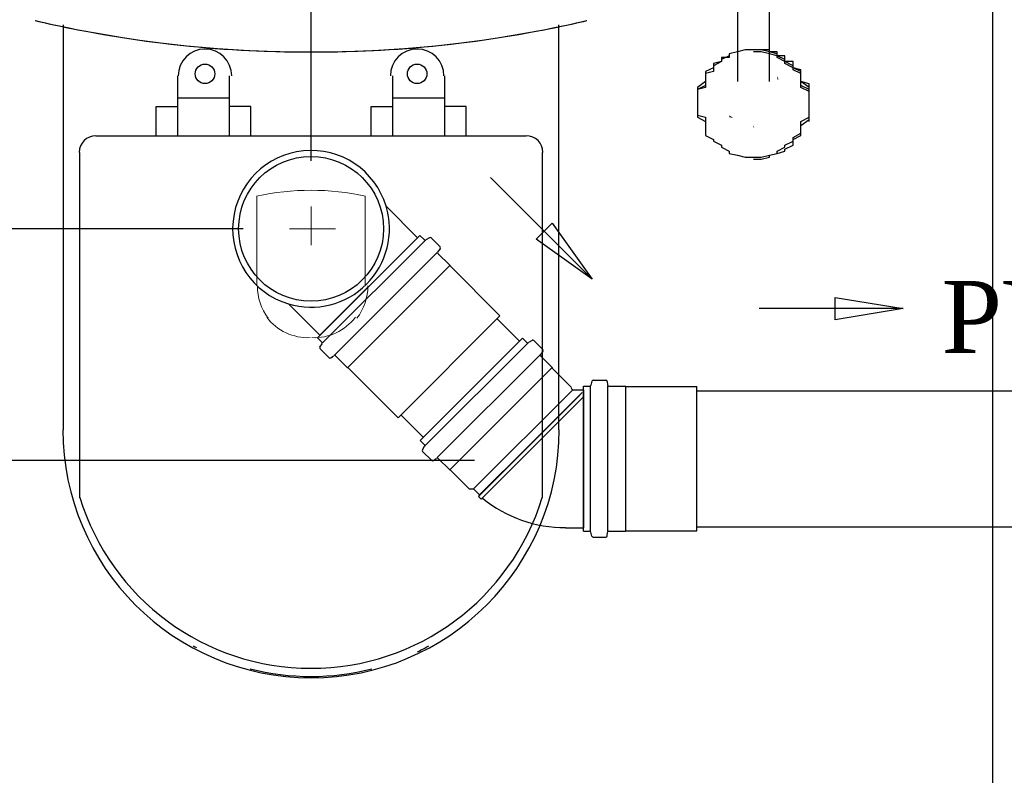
# Model space of a CAD drawing. Header units: millimetres. Extents: x 664 to 730045, y -4 to 80.
# Tile 49 of 78: x 731.2 to 734.1, y 29.55 to 31.78. Entities that reach past the tile are written whole.
import ezdxf

# ---------------------------------------------------------------- set-up
doc = ezdxf.new("R2010")
doc.units = ezdxf.units.MM
doc.header["$MEASUREMENT"] = 0
for name, color, linetype, lineweight in [('Simbolos', 1, 'Continuous', 30), ('SIMBOLOS INT', 8, 'Continuous', 5), ('Simbolos_int', 1, 'Continuous', 30), ('TQ-Sentido tubo', 7, 'Continuous', 20), ('TQ-Seção tubo', 1, 'Continuous', 30), ('TQ-Textos tubo', 7, 'Continuous', 20)]:
    doc.layers.add(name, color=color, linetype=linetype, lineweight=lineweight)
doc.styles.add('TimesNewRoman', font='times.ttf')
doc.dimstyles.get("Standard").update_dxf_attribs({"dimtxt": 0.18, "dimasz": 0.18, "dimexe": 0.18, "dimexo": 0.0625, "dimgap": 0.09, "dimtad": 0, "dimtih": 1, "dimtoh": 1, "dimdec": 4, "dimzin": 0, "dimdsep": 46, "dimtxsty": 'Standard', "dimcen": 0.09, "dimadec": 0, "dimazin": 0, "dimtfac": 1, "dimtdec": 4, "dimtofl": 0, "dimtmove": 0, "dimatfit": 3, "dimfxl": 0, "dimtolj": 1, "dimtzin": 0, "dimarcsym": 0})
doc.dimstyles.new('UM_25.000000', dxfattribs={"dimtxt": 0.18, "dimasz": 0.2, "dimexe": 0.1, "dimexo": 0.2, "dimgap": 0, "dimtad": 1, "dimtih": 1, "dimtoh": 1, "dimdec": 1, "dimlfac": 25, "dimzin": 0, "dimdsep": 46, "dimtxsty": 'Standard', "dimblk": 'CLOSED', "dimblk1": 'CLOSED', "dimblk2": 'CLOSED', "dimcen": 0.09, "dimdle": 0.1, "dimadec": 1, "dimazin": 2, "dimtfac": 1, "dimtdec": 4, "dimtofl": 0, "dimtmove": 0, "dimatfit": 3, "dimldrblk": 'CLOSED', "dimfxl": 0, "dimtolj": 1, "dimarcsym": 0})

# ---------------------------------------------------------------- blocks, each defined once
blk = doc.blocks.new('_OBLIQUE')
at = {"color": 0, "linetype": 'ByBlock', "lineweight": -2}
blk.add_line((-0.5, -0.5), (0.5, 0.5), dxfattribs=at)
blk = doc.blocks.new('*D49')
at = {"color": 0, "linetype": 'Continuous', "lineweight": -2}
for p, q in [((730.796, 32.4638), (730.796, 31.0628)), ((730.2771, 32.3638), (730.896, 32.3638)), ((731.8581, 31.1628), (730.696, 31.1628))]:
    blk.add_line(p, q, dxfattribs=at)
at = {"layer": 'Defpoints', "color": 0}
for p in [(730.0771, 32.3638), (730.796, 31.1628), (732.0581, 31.1628)]:
    blk.add_point(p, dxfattribs=at)
at = {"color": 0, "lineweight": -2, "xscale": 0.2, "yscale": 0.2, "zscale": 0.2}
for p, rotation in [((730.796, 32.3638), 90), ((730.796, 31.1628), 270)]:
    blk.add_blockref('_OBLIQUE', p, dxfattribs=dict(at, rotation=rotation))
at = {"color": 7, "insert": (730.5842, 31.7633), "char_height": 0.2118, "attachment_point": 5, "rotation": 90, "style": 'TimesNewRoman'}
blk.add_mtext('\\A1;30', dxfattribs=at)
blk = doc.blocks.new('*D50')
at = {"color": 0, "linetype": 'Continuous', "lineweight": -2}
for p, q in [((730.7959, 31.2628), (730.7959, 30.3814)), ((731.8581, 31.1628), (730.6959, 31.1628)), ((732.5391, 30.4814), (730.6959, 30.4814))]:
    blk.add_line(p, q, dxfattribs=at)
at = {"layer": 'Defpoints', "color": 0}
for p in [(732.0581, 31.1628), (730.7959, 30.4814), (732.7391, 30.4814)]:
    blk.add_point(p, dxfattribs=at)
at = {"color": 0, "lineweight": -2, "xscale": 0.2, "yscale": 0.2, "zscale": 0.2}
for p, rotation in [((730.7959, 31.1628), 90), ((730.7959, 30.4814), 270)]:
    blk.add_blockref('_OBLIQUE', p, dxfattribs=dict(at, rotation=rotation))
at = {"color": 7, "insert": (730.5841, 30.8221), "char_height": 0.2118, "attachment_point": 5, "rotation": 90, "style": 'TimesNewRoman'}
blk.add_mtext('\\A1;17', dxfattribs=at)
blk = doc.blocks.new('*D51')
at = {"color": 0, "linetype": 'Continuous', "lineweight": -2}
for p, q in [((730.0771, 32.5638), (730.0771, 33.3655)), ((732.0581, 31.3628), (732.0581, 33.3655)), ((729.9771, 33.2655), (732.1581, 33.2655))]:
    blk.add_line(p, q, dxfattribs=at)
at = {"layer": 'Defpoints', "color": 0}
for p in [(732.0581, 33.2655), (730.0771, 32.3638), (732.0581, 31.1628)]:
    blk.add_point(p, dxfattribs=at)
at = {"color": 0, "lineweight": -2, "xscale": 0.2, "yscale": 0.2, "zscale": 0.2, "rotation": 180}
blk.add_blockref('_OBLIQUE', (730.0771, 33.2655), dxfattribs=at)
at = {"color": 0, "lineweight": -2, "xscale": 0.2, "yscale": 0.2, "zscale": 0.2}
blk.add_blockref('_OBLIQUE', (732.0581, 33.2655), dxfattribs=at)
at = {"color": 7, "insert": (731.0676, 33.4773), "char_height": 0.2118, "attachment_point": 5, "rotation": 0.0057, "style": 'TimesNewRoman'}
blk.add_mtext('\\A1;49.5', dxfattribs=at)
blk = doc.blocks.new('*D52')
at = {"color": 0, "linetype": 'Continuous', "lineweight": -2}
for p, q in [((732.0581, 31.3628), (732.0581, 33.3655)), ((736.1241, 31.3672), (736.1241, 33.3655)), ((731.9581, 33.2655), (736.2241, 33.2655))]:
    blk.add_line(p, q, dxfattribs=at)
at = {"layer": 'Defpoints', "color": 0}
for p in [(736.1241, 33.2655), (732.0581, 31.1628), (736.1241, 31.1672)]:
    blk.add_point(p, dxfattribs=at)
at = {"color": 0, "lineweight": -2, "xscale": 0.2, "yscale": 0.2, "zscale": 0.2, "rotation": 180}
blk.add_blockref('_OBLIQUE', (732.0581, 33.2655), dxfattribs=at)
at = {"color": 0, "lineweight": -2, "xscale": 0.2, "yscale": 0.2, "zscale": 0.2}
blk.add_blockref('_OBLIQUE', (736.1241, 33.2655), dxfattribs=at)
at = {"color": 7, "insert": (734.0911, 33.4773), "char_height": 0.2118, "attachment_point": 5, "rotation": 0.0057, "style": 'TimesNewRoman'}
blk.add_mtext('\\A1;101.7', dxfattribs=at)
blk = doc.blocks.new('*D58')
at = {"color": 0, "linetype": 'Continuous', "lineweight": -2}
for p, q in [((730.7959, 30.5814), (730.7959, 27.2943)), ((731.4175, 30.4814), (730.6959, 30.4814)), ((730.0055, 27.3943), (730.8959, 27.3943))]:
    blk.add_line(p, q, dxfattribs=at)
at = {"layer": 'Defpoints', "color": 0}
for p in [(731.6175, 30.4814), (729.8055, 27.3943), (730.7959, 27.3943)]:
    blk.add_point(p, dxfattribs=at)
at = {"color": 0, "lineweight": -2, "xscale": 0.2, "yscale": 0.2, "zscale": 0.2}
for p, rotation in [((730.7959, 30.4814), 90), ((730.7959, 27.3943), 270)]:
    blk.add_blockref('_OBLIQUE', p, dxfattribs=dict(at, rotation=rotation))
at = {"color": 7, "insert": (730.5841, 28.9378), "char_height": 0.2118, "attachment_point": 5, "rotation": 90, "style": 'TimesNewRoman'}
blk.add_mtext('\\A1;77', dxfattribs=at)

msp = doc.modelspace()

# ---------------------------------------------------------------- hatches: boundary and pattern name
at = {"linetype": 'Continuous'}
for points in [[(733.4331, 31.6028), (733.4291, 31.6138), (733.4291, 31.6078), (733.4291, 31.6078), (733.4291, 31.6018), (733.4291, 31.6018)], [(733.2991, 31.4898), (733.2881, 31.4968), (733.2881, 31.4968), (733.2881, 31.4908), (733.2881, 31.4908)], [(733.3451, 31.4668), (733.3351, 31.4668), (733.3351, 31.4668), (733.3351, 31.4668), (733.3351, 31.4668)], [(733.3621, 31.4608), (733.3591, 31.4668), (733.3591, 31.4618), (733.3591, 31.4618), (733.3591, 31.4618)], [(733.3621, 31.3778), (733.3591, 31.3798), (733.3591, 31.3798), (733.3591, 31.3798), (733.3591, 31.3798)]]:
    msp.add_hatch(color=256, dxfattribs=at).paths.add_polyline_path(points)

# ---------------------------------------------------------------- linework, layer by layer
at = {"color": 7}
for p, q in [((734.0621, 32.3638), (734.0621, 27.0728)), ((733.3121, 31.9888), (733.3121, 31.5958)), ((733.4061, 31.5958), (733.4061, 31.9888)), ((733.1951, 31.5198), (733.1951, 31.5078)), ((733.5231, 31.5078), (733.5231, 31.5198))]:
    msp.add_line(p, q, dxfattribs=at)
at = {"color": 8}
for p, q in [((731.3291, 31.7628), (731.3291, 30.5718)), ((732.7871, 30.5718), (732.7871, 31.7628)), ((731.6651, 31.6128), (731.6651, 31.4358)), ((731.8181, 31.4358), (731.8181, 31.6128)), ((732.2981, 31.6128), (732.2981, 31.4358)), ((732.4511, 31.4358), (732.4511, 31.6128)), ((731.8181, 31.5468), (731.6651, 31.5468)), ((732.4511, 31.5468), (732.2981, 31.5468)), ((731.6021, 31.5228), (731.6651, 31.5228)), ((731.6021, 31.4358), (731.6021, 31.5228)), ((731.8811, 31.5228), (731.8181, 31.5228)), ((731.8811, 31.4358), (731.8811, 31.5228)), ((732.2351, 31.5228), (732.2981, 31.5228)), ((732.2351, 31.4358), (732.2351, 31.5228)), ((732.5141, 31.5228), (732.4511, 31.5228)), ((732.5141, 31.4358), (732.5141, 31.5228)), ((732.6911, 31.4358), (731.4251, 31.4358)), ((731.3771, 31.3878), (731.3771, 30.3708)), ((732.7391, 30.3708), (732.7391, 31.3878))]:
    msp.add_line(p, q, dxfattribs=at)
at = {"color": 7}
for points in [[(733.3591, 31.6898), (733.3591, 31.6898), (733.3591, 31.6898), (733.3351, 31.6898), (733.3351, 31.6898), (733.3351, 31.6898), (733.3351, 31.6898), (733.3121, 31.6838), (733.3121, 31.6838), (733.3121, 31.6838), (733.2881, 31.6778), (733.2881, 31.6778), (733.2881, 31.6718), (733.2881, 31.6718), (733.2881, 31.6668), (733.2651, 31.6668), (733.2651, 31.6608), (733.2651, 31.6548), (733.2651, 31.6548), (733.2421, 31.6488), (733.2421, 31.6428), (733.2421, 31.6368), (733.2421, 31.6368), (733.2421, 31.6308), (733.2421, 31.6258), (733.2181, 31.6198), (733.2181, 31.6138), (733.2181, 31.6078), (733.2181, 31.6018), (733.2181, 31.5958), (733.2181, 31.5898), (733.2181, 31.5848), (733.2181, 31.5788), (733.1951, 31.5728), (733.1951, 31.5668), (733.1951, 31.5608), (733.1951, 31.5548), (733.1951, 31.5488), (733.1951, 31.5438), (733.1951, 31.5378), (733.1951, 31.5258), (733.1951, 31.5198), (733.1951, 31.5138), (733.1951, 31.5078), (733.1951, 31.5028), (733.1951, 31.4968), (733.2181, 31.4908), (733.2181, 31.4848), (733.2181, 31.4788)], [(733.5231, 31.5318), (733.5231, 31.5438), (733.5231, 31.5608), (733.5231, 31.5728), (733.4991, 31.5848), (733.4991, 31.6018), (733.4991, 31.6138), (733.4991, 31.6258), (733.4761, 31.6368), (733.4761, 31.6428), (733.4521, 31.6548), (733.4521, 31.6608), (733.4291, 31.6718), (733.4291, 31.6778), (733.4061, 31.6838), (733.4061, 31.6838), (733.3821, 31.6898), (733.3821, 31.6898), (733.3591, 31.6898), (733.3351, 31.6898), (733.3351, 31.6898), (733.3121, 31.6838), (733.3121, 31.6838), (733.2881, 31.6778), (733.2881, 31.6718), (733.2651, 31.6608), (733.2651, 31.6548), (733.2421, 31.6428), (733.2421, 31.6368), (733.2181, 31.6258), (733.2181, 31.6138), (733.2181, 31.6018), (733.2181, 31.5848), (733.1951, 31.5728), (733.1951, 31.5608), (733.1951, 31.5438), (733.1951, 31.5318), (733.1951, 31.5198), (733.1951, 31.5028), (733.1951, 31.4908), (733.2181, 31.4788), (733.2181, 31.4618), (733.2181, 31.4498), (733.2181, 31.4378), (733.2421, 31.4258), (733.2421, 31.4208), (733.2651, 31.4088), (733.2651, 31.4028), (733.2881, 31.3908), (733.2881, 31.3848), (733.3121, 31.3798), (733.3121, 31.3798), (733.3351, 31.3738), (733.3351, 31.3738), (733.3591, 31.3738), (733.3821, 31.3738), (733.3821, 31.3738), (733.4061, 31.3798), (733.4061, 31.3798), (733.4291, 31.3848), (733.4291, 31.3908), (733.4521, 31.4028), (733.4521, 31.4088), (733.4761, 31.4208), (733.4761, 31.4258), (733.4991, 31.4378), (733.4991, 31.4498), (733.4991, 31.4618), (733.4991, 31.4788), (733.5231, 31.4908), (733.5231, 31.5028), (733.5231, 31.5198), (733.5231, 31.5318)], [(733.5231, 31.5318), (733.5231, 31.5438), (733.5231, 31.5608), (733.5231, 31.5728), (733.4991, 31.5848), (733.4991, 31.6018), (733.4991, 31.6138), (733.4991, 31.6258), (733.4761, 31.6368), (733.4761, 31.6428), (733.4521, 31.6548), (733.4521, 31.6608), (733.4291, 31.6718), (733.4291, 31.6778), (733.4061, 31.6838), (733.4061, 31.6838), (733.3821, 31.6898), (733.3821, 31.6898), (733.3591, 31.6898), (733.3351, 31.6898), (733.3351, 31.6898), (733.3121, 31.6838), (733.3121, 31.6838), (733.2881, 31.6778), (733.2881, 31.6718), (733.2651, 31.6608), (733.2651, 31.6548), (733.2421, 31.6428), (733.2421, 31.6368), (733.2181, 31.6258), (733.2181, 31.6138), (733.2181, 31.6018), (733.2181, 31.5848), (733.1951, 31.5728), (733.1951, 31.5608), (733.1951, 31.5438), (733.1951, 31.5318), (733.1951, 31.5198), (733.1951, 31.5028), (733.1951, 31.4908), (733.2181, 31.4788), (733.2181, 31.4618), (733.2181, 31.4498), (733.2181, 31.4378), (733.2421, 31.4258), (733.2421, 31.4208), (733.2651, 31.4088), (733.2651, 31.4028), (733.2881, 31.3908), (733.2881, 31.3848), (733.3121, 31.3798), (733.3121, 31.3798), (733.3351, 31.3738), (733.3351, 31.3738), (733.3591, 31.3738), (733.3821, 31.3738), (733.3821, 31.3738), (733.4061, 31.3798), (733.4061, 31.3798), (733.4291, 31.3848), (733.4291, 31.3908), (733.4521, 31.4028), (733.4521, 31.4088), (733.4761, 31.4208), (733.4761, 31.4258), (733.4991, 31.4378), (733.4991, 31.4498), (733.4991, 31.4618), (733.4991, 31.4788), (733.5231, 31.4908), (733.5231, 31.5028), (733.5231, 31.5198), (733.5231, 31.5318)], [(733.5231, 31.5318), (733.5231, 31.5438), (733.5231, 31.5608), (733.5231, 31.5728), (733.4991, 31.5848), (733.4991, 31.6018), (733.4991, 31.6138), (733.4991, 31.6258), (733.4761, 31.6368), (733.4761, 31.6428), (733.4521, 31.6548), (733.4521, 31.6608), (733.4291, 31.6718), (733.4291, 31.6778), (733.4061, 31.6838), (733.4061, 31.6838), (733.3821, 31.6898), (733.3821, 31.6898), (733.3591, 31.6898), (733.3351, 31.6898), (733.3351, 31.6898), (733.3121, 31.6838), (733.3121, 31.6838), (733.2881, 31.6778), (733.2881, 31.6718), (733.2651, 31.6608), (733.2651, 31.6548), (733.2421, 31.6428), (733.2421, 31.6368), (733.2181, 31.6258), (733.2181, 31.6138), (733.2181, 31.6018), (733.2181, 31.5848), (733.1951, 31.5728), (733.1951, 31.5608), (733.1951, 31.5438), (733.1951, 31.5318), (733.1951, 31.5198), (733.1951, 31.5028), (733.1951, 31.4908), (733.2181, 31.4788), (733.2181, 31.4618), (733.2181, 31.4498), (733.2181, 31.4378), (733.2421, 31.4258), (733.2421, 31.4208), (733.2651, 31.4088), (733.2651, 31.4028), (733.2881, 31.3908), (733.2881, 31.3848), (733.3121, 31.3798), (733.3121, 31.3798), (733.3351, 31.3738), (733.3351, 31.3738), (733.3591, 31.3738), (733.3821, 31.3738), (733.3821, 31.3738), (733.4061, 31.3798), (733.4061, 31.3798), (733.4291, 31.3848), (733.4291, 31.3908), (733.4521, 31.4028), (733.4521, 31.4088), (733.4761, 31.4208), (733.4761, 31.4258), (733.4991, 31.4378), (733.4991, 31.4498), (733.4991, 31.4618), (733.4991, 31.4788), (733.5231, 31.4908), (733.5231, 31.5028), (733.5231, 31.5198), (733.5231, 31.5318)], [(733.5231, 31.5318), (733.5231, 31.5438), (733.5231, 31.5608), (733.5231, 31.5728), (733.4991, 31.5848), (733.4991, 31.6018), (733.4991, 31.6138), (733.4991, 31.6258), (733.4761, 31.6368), (733.4761, 31.6428), (733.4521, 31.6548), (733.4521, 31.6608), (733.4291, 31.6718), (733.4291, 31.6778), (733.4061, 31.6838), (733.4061, 31.6838), (733.3821, 31.6898), (733.3821, 31.6898), (733.3591, 31.6898), (733.3351, 31.6898), (733.3351, 31.6898), (733.3121, 31.6838), (733.3121, 31.6838), (733.2881, 31.6778), (733.2881, 31.6718), (733.2651, 31.6608), (733.2651, 31.6548), (733.2421, 31.6428), (733.2421, 31.6368), (733.2181, 31.6258), (733.2181, 31.6138), (733.2181, 31.6018), (733.2181, 31.5848), (733.1951, 31.5728), (733.1951, 31.5608), (733.1951, 31.5438), (733.1951, 31.5318), (733.1951, 31.5198), (733.1951, 31.5028), (733.1951, 31.4908), (733.2181, 31.4788), (733.2181, 31.4618), (733.2181, 31.4498), (733.2181, 31.4378), (733.2421, 31.4258), (733.2421, 31.4208), (733.2651, 31.4088), (733.2651, 31.4028), (733.2881, 31.3908), (733.2881, 31.3848), (733.3121, 31.3798), (733.3121, 31.3798), (733.3351, 31.3738), (733.3351, 31.3738), (733.3591, 31.3738), (733.3821, 31.3738), (733.3821, 31.3738), (733.4061, 31.3798), (733.4061, 31.3798), (733.4291, 31.3848), (733.4291, 31.3908), (733.4521, 31.4028), (733.4521, 31.4088), (733.4761, 31.4208), (733.4761, 31.4258), (733.4991, 31.4378), (733.4991, 31.4498), (733.4991, 31.4618), (733.4991, 31.4788), (733.5231, 31.4908), (733.5231, 31.5028), (733.5231, 31.5198), (733.5231, 31.5318)], [(733.5231, 31.4788), (733.5231, 31.4848), (733.5231, 31.4908), (733.5231, 31.4968), (733.5231, 31.5028), (733.5231, 31.5078), (733.5231, 31.5138), (733.5231, 31.5198), (733.5231, 31.5318), (733.5231, 31.5378), (733.5231, 31.5438), (733.5231, 31.5488), (733.5231, 31.5548), (733.5231, 31.5608), (733.5231, 31.5668), (733.5231, 31.5728), (733.5231, 31.5788), (733.5231, 31.5848), (733.5231, 31.5898), (733.4991, 31.5958), (733.4991, 31.6018), (733.4991, 31.6078), (733.4991, 31.6138), (733.4991, 31.6198), (733.4991, 31.6258), (733.4991, 31.6308), (733.4761, 31.6368), (733.4761, 31.6368), (733.4761, 31.6428), (733.4761, 31.6488), (733.4761, 31.6548), (733.4521, 31.6548), (733.4521, 31.6608), (733.4521, 31.6668), (733.4521, 31.6668), (733.4521, 31.6718), (733.4291, 31.6718), (733.4291, 31.6778), (733.4291, 31.6778), (733.4291, 31.6838), (733.4061, 31.6838), (733.4061, 31.6838), (733.4061, 31.6898), (733.3821, 31.6898), (733.3821, 31.6898), (733.3821, 31.6898), (733.3821, 31.6898), (733.3591, 31.6898), (733.3591, 31.6898)], [(733.5231, 31.5258), (733.5231, 31.5378), (733.5231, 31.5548), (733.5231, 31.5668), (733.4991, 31.5788), (733.4991, 31.5958), (733.4991, 31.6078), (733.4991, 31.6198), (733.4761, 31.6308), (733.4761, 31.6368), (733.4521, 31.6488), (733.4521, 31.6548), (733.4291, 31.6668), (733.4291, 31.6718), (733.4061, 31.6778), (733.4061, 31.6778), (733.3821, 31.6838), (733.3821, 31.6838), (733.3591, 31.6838)], [(733.2181, 31.6138), (733.2181, 31.5958), (733.1951, 31.5788), (733.1951, 31.5668), (733.1951, 31.5488), (733.1951, 31.5318)], [(733.5231, 31.5318), (733.5231, 31.5488), (733.5231, 31.5668), (733.5231, 31.5788), (733.4991, 31.5958), (733.4991, 31.6138)], [(733.3591, 31.3678), (733.3821, 31.3678), (733.3821, 31.3678), (733.4061, 31.3738), (733.4061, 31.3798), (733.4291, 31.3848), (733.4521, 31.3908), (733.4521, 31.3968), (733.4761, 31.4088), (733.4761, 31.4208), (733.4761, 31.4318), (733.4991, 31.4438), (733.4991, 31.4558), (733.4991, 31.4668), (733.5231, 31.4848), (733.5231, 31.4968), (733.5231, 31.5078), (733.5231, 31.5258)]]:
    msp.add_lwpolyline(points, dxfattribs=at)
at = {"color": 8}
for centre in [(731.7461, 31.6188), (732.3701, 31.6188)]:
    msp.add_circle(centre, 0.0288, dxfattribs=at)
for centre, radius, start, end in [((732.0491, 35.2128), 3.5297, 256.867, 258.197), ((732.0491, 35.2128), 3.5297, 256.867, 270.13), ((732.0671, 35.2128), 3.5297, 269.87, 283.133), ((732.0671, 35.2128), 3.5297, 281.803, 283.133), ((732.0581, 35.2908), 3.6079, 258.327, 281.673), ((731.7461, 31.6128), 0.0788, 0, 180), ((732.3701, 31.6128), 0.0788, 0, 180), ((731.4251, 31.3878), 0.0488, 90, 180), ((732.6911, 31.3878), 0.0488, 0, 90), ((732.0581, 30.5718), 0.73, 180, 0), ((732.0581, 30.5808), 0.7112, 197.022, 342.978), ((732.0581, 30.5568), 0.7112, 240.809, 241.747), ((732.0581, 30.5568), 0.7112, 296.159, 299.191), ((732.0581, 30.5568), 0.7112, 255.404, 284.596)]:
    msp.add_arc(centre, radius, start, end, dxfattribs=at)
at = {"layer": 'Simbolos'}
for p, q in [((732.2787, 31.2292), (732.3713, 31.1365)), ((732.0771, 30.8425), (732.3784, 31.1436)), ((732.3784, 31.1436), (732.3911, 31.1309)), ((732.4067, 31.1365), (732.3961, 31.1302)), ((732.4116, 31.1358), (732.4378, 31.1097)), ((732.4378, 31.104), (732.4314, 31.0962)), ((732.4314, 31.0906), (732.4661, 31.0559)), ((732.4661, 31.0559), (732.4661, 31.0545)), ((732.4661, 31.0545), (732.6138, 30.9067)), ((731.9916, 30.9422), (732.0842, 30.8495)), ((732.0771, 30.8425), (732.0898, 30.8297)), ((732.0842, 30.8142), (732.0905, 30.8248)), ((732.3791, 30.5402), (732.6805, 30.8414)), ((732.6805, 30.8414), (732.6932, 30.8287)), ((732.7087, 30.8343), (732.6974, 30.8287)), ((732.713, 30.8343), (732.7398, 30.8074)), ((732.0849, 30.8092), (732.111, 30.7831)), ((732.1167, 30.7831), (732.1244, 30.7894)), ((732.1301, 30.7894), (732.1647, 30.7548)), ((732.7398, 30.8018), (732.7335, 30.794)), ((732.7335, 30.7883), (732.7674, 30.7544)), ((732.1647, 30.7548), (732.1662, 30.7548)), ((732.1662, 30.7548), (732.3139, 30.6069)), ((732.7674, 30.7544), (732.7674, 30.753)), ((732.7674, 30.753), (732.8233, 30.6971)), ((732.8592, 30.2734), (732.8592, 30.6994)), ((732.8592, 30.6994), (732.8772, 30.6994)), ((732.8842, 30.7144), (732.8812, 30.7024)), ((732.8882, 30.7174), (732.9252, 30.7174)), ((732.9292, 30.7134), (732.9302, 30.7034)), ((732.9342, 30.6994), (732.9832, 30.6994)), ((732.9832, 30.6994), (732.9842, 30.6984)), ((732.9842, 30.6984), (733.1932, 30.6984)), ((732.8233, 30.6971), (732.8233, 30.6957)), ((732.8296, 30.6893), (732.8593, 30.6893)), ((732.3791, 30.5402), (732.3919, 30.5275)), ((732.3862, 30.512), (732.3919, 30.5233)), ((732.3862, 30.5077), (732.4131, 30.4808)), ((732.5538, 30.3797), (732.6973, 30.5232)), ((732.4187, 30.4808), (732.4265, 30.4872)), ((732.4322, 30.4872), (732.4661, 30.4532)), ((732.4661, 30.4532), (732.4675, 30.4532)), ((732.4675, 30.4532), (732.5234, 30.3974)), ((732.5234, 30.3974), (732.5361, 30.3974)), ((732.5361, 30.3974), (732.5538, 30.3797)), ((732.5538, 30.3797), (732.5502, 30.3747)), ((732.5502, 30.3747), (732.558, 30.367)), ((732.5629, 30.3705), (732.558, 30.367)), ((732.8069, 30.2834), (732.8592, 30.2834)), ((732.8592, 30.2734), (732.8772, 30.2734)), ((732.8842, 30.2584), (732.8812, 30.2704)), ((732.9292, 30.2594), (732.9302, 30.2694)), ((732.9342, 30.2734), (732.9832, 30.2734)), ((732.9832, 30.2734), (732.9842, 30.2744)), ((732.9842, 30.2744), (733.1932, 30.2744)), ((732.8882, 30.2554), (732.9252, 30.2554))]:
    msp.add_line(p, q, dxfattribs=at)
for centre, radius, start, end in [((732.0581, 31.1628), 0.2306, 16.768, 253.198), ((732.0581, 31.1628), 0.2306, 253.198, 16.768), ((732.4088, 31.133), 0.004, 44.9831, 119.983), ((732.394, 31.1337), 0.004, 224.983, 299.983), ((732.435, 31.1068), 0.004, 319.983, 44.9831), ((732.4343, 31.0934), 0.004, 139.983, 224.983), ((732.0877, 30.8121), 0.004, 149.983, 224.983), ((732.087, 30.8269), 0.004, 329.983, 44.9831), ((732.696, 30.8315), 0.004, 224.983, 299.983), ((732.7102, 30.8315), 0.004, 44.983, 119.983), ((732.1273, 30.7866), 0.004, 44.9831, 129.983), ((732.7363, 30.7912), 0.004, 139.983, 224.983), ((732.737, 30.8046), 0.004, 319.983, 44.983), ((732.1138, 30.7859), 0.004, 224.983, 309.983), ((732.8772, 30.7034), 0.004, 270, 345), ((732.8882, 30.7134), 0.004, 90, 165), ((732.9252, 30.7134), 0.004, 5, 90), ((732.9342, 30.7034), 0.004, 185, 270), ((732.8296, 30.695), 0.006, 179.983, 269.983), ((732.389, 30.5247), 0.004, 329.983, 44.983), ((732.389, 30.5105), 0.004, 149.983, 224.983), ((732.4159, 30.4837), 0.004, 224.983, 309.983), ((732.4293, 30.4844), 0.004, 44.983, 129.983), ((732.807, 30.6723), 0.3888, 231.082, 269.983), ((732.8772, 30.2694), 0.004, 15, 90), ((732.9342, 30.2694), 0.004, 90, 175), ((732.8882, 30.2594), 0.004, 195, 270), ((732.9252, 30.2594), 0.004, 270, 355)]:
    msp.add_arc(centre, radius, start, end, dxfattribs=at)
at = {"layer": 'SIMBOLOS INT', "linetype": 'Continuous'}
for p, q in [((731.8991, 31.2588), (731.8991, 30.9948)), ((732.2171, 30.9948), (732.2171, 31.2588))]:
    msp.add_line(p, q, dxfattribs=at)
at = {"layer": 'SIMBOLOS INT'}
for p, q in [((732.0581, 31.1628), (732.0581, 31.2288)), ((732.0581, 31.1628), (731.9951, 31.1628)), ((731.9951, 31.1628), (732.1301, 31.1628)), ((732.0581, 31.1628), (732.0581, 31.1148))]:
    msp.add_line(p, q, dxfattribs=at)
at = {"layer": 'SIMBOLOS INT', "linetype": 'Continuous'}
for centre, radius, start, end in [((732.0581, 30.5328), 0.7434, 77.572, 102.428), ((732.0581, 30.9948), 0.158, 179.758, 217.112), ((732.0671, 30.9948), 0.158, 322.888, 0.242), ((732.0491, 30.9948), 0.1524, 217.251, 272.519), ((732.0671, 30.9948), 0.1524, 267.481, 322.749)]:
    msp.add_arc(centre, radius, start, end, dxfattribs=at)
at = {"layer": 'Simbolos_int'}
for p, q in [((732.0842, 30.8495), (732.3713, 31.1365)), ((732.0919, 30.8276), (732.3933, 31.1288)), ((732.128, 30.7916), (732.4293, 31.0927)), ((732.1662, 30.7548), (732.4661, 31.0545)), ((732.3139, 30.6069), (732.6138, 30.9067)), ((732.394, 30.5254), (732.6953, 30.8265)), ((732.4293, 30.49), (732.7306, 30.7912)), ((732.4661, 30.4532), (732.7674, 30.7544)), ((732.8802, 30.2734), (732.8802, 30.6994)), ((732.9312, 30.2734), (732.9312, 30.6994)), ((732.9842, 30.2744), (732.9842, 30.6984)), ((733.1932, 30.2744), (733.1932, 30.6984)), ((732.5361, 30.3974), (732.8289, 30.69)), ((732.8558, 30.6815), (732.6973, 30.5232)), ((732.8487, 30.673), (732.698, 30.5225)), ((732.8593, 30.6893), (732.8592, 30.2834)), ((732.8593, 30.6681), (732.7058, 30.5147)), ((732.5502, 30.3747), (732.698, 30.5225)), ((732.558, 30.367), (732.7058, 30.5147))]:
    msp.add_line(p, q, dxfattribs=at)
msp.add_circle((732.0581, 31.1628), 0.213, dxfattribs=at)
at = {"layer": 'TQ-Seção tubo'}
for p, q in [((732.6053, 30.8982), (732.6713, 30.8322)), ((733.1933, 30.6864), (736.0885, 30.6864)), ((732.3224, 30.6154), (732.3883, 30.5494)), ((733.1933, 30.2864), (736.0885, 30.2864))]:
    msp.add_line(p, q, dxfattribs=at)

# ---------------------------------------------------------------- texts
at = {"layer": 'TQ-Textos tubo', "insert": (734.5351, 30.7927), "char_height": 0.2118, "width": 1.15604, "attachment_point": 9, "line_spacing_factor": 0.798, "style": 'TimesNewRoman'}
msp.add_mtext('PVC', dxfattribs=at)

# ---------------------------------------------------------------- dimensions: what is measured, and where the dimension line sits
at = {"linetype": 'Continuous'}
for base, p1, p2, picture, middle, turn in [((732.0581, 33.2655), (730.0771, 32.3638), (732.0581, 31.1628), '*D51', (731.0676, 33.4773), 0.0057), ((736.124148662, 33.2654747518), (732.058148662, 31.1627747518), (736.124148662, 31.1671747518), '*D52', (734.091148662, 33.4772747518), 0.005729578)]:
    dim = msp.add_linear_dim(base=base, p1=p1, p2=p2, dimstyle='UM_25.000000', override={"dimtxt": 0.2118, "dimasz": 0.2, "dimexe": 0.1, "dimexo": 0.2, "dimtad": 1, "dimtih": 0, "dimtoh": 0, "dimdec": 1, "dimlfac": 25, "dimzin": 8, "dimtxsty": 'TimesNewRoman', "dimblk": 'OBLIQUE', "dimblk1": 'OBLIQUE', "dimblk2": 'OBLIQUE', "dimsah": 1, "dimdle": 0.1, "dimse1": 0, "dimse2": 0, "dimclrt": 7, "dimadec": 1, "dimazin": 3, "dimtmove": 2, "dimldrblk": 'OBLIQUE'}, dxfattribs=at)
    dim.commit()
    dim.dimension.update_dxf_attribs({"geometry": picture, "text_midpoint": middle, "dimtype": 160, "text_rotation": turn})
for base, p1, p2, picture, middle in [((730.796, 31.1628), (730.0771, 32.3638), (732.0581, 31.1628), '*D49', (730.5842, 31.7633)), ((730.7959, 30.4814), (732.0581, 31.1628), (732.7391, 30.4814), '*D50', (730.5841, 30.8221))]:
    dim = msp.add_linear_dim(base=base, p1=p1, p2=p2, angle=90, dimstyle='UM_25.000000', override={"dimtxt": 0.2118, "dimasz": 0.2, "dimexe": 0.1, "dimexo": 0.2, "dimtad": 1, "dimtih": 0, "dimtoh": 0, "dimdec": 1, "dimlfac": 25, "dimzin": 8, "dimtxsty": 'TimesNewRoman', "dimblk": 'OBLIQUE', "dimblk1": 'OBLIQUE', "dimblk2": 'OBLIQUE', "dimsah": 1, "dimdle": 0.1, "dimse1": 0, "dimse2": 0, "dimclrt": 7, "dimadec": 1, "dimazin": 3, "dimtmove": 2, "dimldrblk": 'OBLIQUE'}, dxfattribs=at)
    dim.commit()
    dim.dimension.update_dxf_attribs({"geometry": picture, "text_midpoint": middle, "dimtype": 160, "text_rotation": 90})
dim = msp.add_linear_dim(base=(730.7959, 27.3943), p1=(731.6175, 30.4814), p2=(729.8055, 27.3943), angle=90, text='77', dimstyle='UM_25.000000', override={"dimtxt": 0.2118, "dimasz": 0.2, "dimexe": 0.1, "dimexo": 0.2, "dimtad": 1, "dimtih": 0, "dimtoh": 0, "dimdec": 1, "dimlfac": 25, "dimzin": 8, "dimtxsty": 'TimesNewRoman', "dimblk": 'OBLIQUE', "dimblk1": 'OBLIQUE', "dimblk2": 'OBLIQUE', "dimsah": 1, "dimdle": 0.1, "dimse1": 0, "dimse2": 0, "dimclrt": 7, "dimadec": 1, "dimazin": 3, "dimtmove": 2, "dimldrblk": 'OBLIQUE'}, dxfattribs=at)
dim.commit()
dim.dimension.update_dxf_attribs({"geometry": '*D58', "text_midpoint": (730.5841, 28.9378), "dimtype": 160, "text_rotation": 90})

# ---------------------------------------------------------------- leaders
at = {"layer": 'TQ-Sentido tubo'}
for points in [[(732.8853, 31.0144), (732.5859, 31.314)], [(733.7995, 30.9281), (733.3759, 30.9281)]]:
    msp.add_leader(points, dimstyle='Standard', override={"dimasz": 0.2, "dimldrblk": 'CLOSED'}, dxfattribs=at)

doc.saveas('drawing.dxf')
